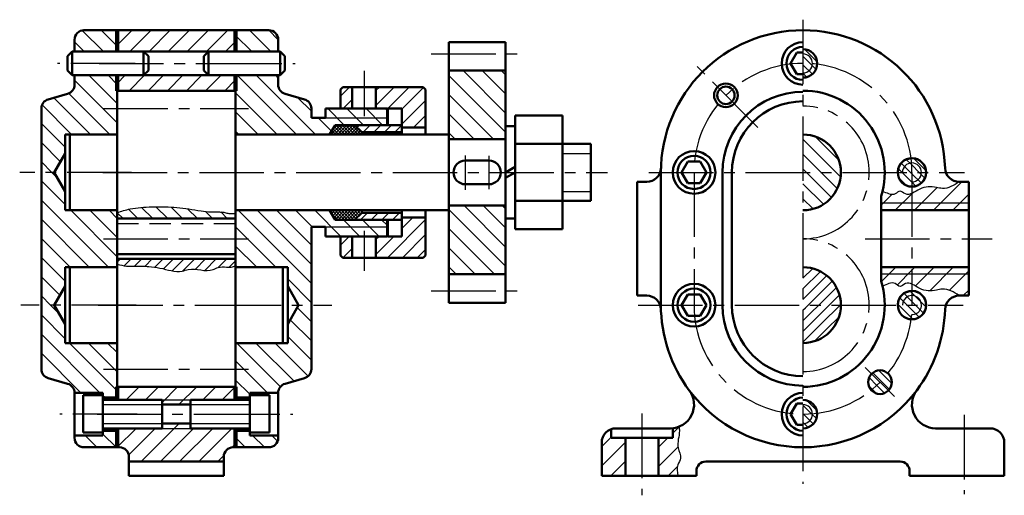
# Model space of a CAD drawing. Header units: millimetres. Extents: x -188 to 240, y 131 to 326.
import ezdxf

# ---------------------------------------------------------------- set-up
doc = ezdxf.new("R2010")
doc.units = ezdxf.units.MM
doc.linetypes.add('CENTER2', pattern=[28.575, 19.05, -3.175, 3.175, -3.175])
doc.linetypes.add('DASHED2', pattern=[9.525, 6.35, -3.175])
for name, color, linetype in [('剖面线层', 7, 'Continuous'), ('点划线', 86, 'CENTER2'), ('细实线层', 7, 'Continuous')]:
    doc.layers.add(name, color=color, linetype=linetype)
for name, color, linetype, lineweight in [('点画线层', 3, 'CENTER2', 25), ('粗实线层', 1, 'Continuous', 50), ('虚线层', 2, 'DASHED2', 25)]:
    doc.layers.add(name, color=color, linetype=linetype, lineweight=lineweight)

# ---------------------------------------------------------------- blocks, each defined once
blk = doc.blocks.new('df')
at = {"layer": '剖面线层', "color": 7, "ltscale": 0.5}
for p, q in [((-74.49, 17.85), (-77.62, 20.98)), ((-72.47, 18.66), (-74.81, 21)), ((-49.75, 17.85), (-52.9, 21)), ((-48.67, 19.6), (-50.07, 21)), ((-77.32, 17.85), (-78.77, 19.3)), ((-52.58, 17.85), (-54.97, 20.24)), ((30.96, 16.34), (29.12, 18.19)), ((29.99, 16.06), (28.88, 17.17)), ((30.8, 15.25), (29.99, 16.06)), ((-15.07, 8.76), (-21.36, 15.05)), ((-15.07, 11.59), (-18.53, 15.05)), ((-15.07, 14.42), (-15.7, 15.05)), ((30.27, 14.52), (28.88, 15.91)), ((29.45, 14.08), (28.88, 14.66)), ((-72.47, 7.34), (-78.77, 13.64)), ((-72.47, 10.17), (-76.65, 14.35)), ((-72.47, 13), (-73.82, 14.35)), ((-45.98, 5.6), (-54.73, 14.35)), ((-43.16, 5.6), (-51.91, 14.35)), ((-48.67, 13.94), (-49.08, 14.35)), ((-15.07, 5.93), (-23.47, 14.33)), ((-73.56, 5.6), (-79.63, 11.67)), ((-48.81, 5.6), (-54.97, 11.76)), ((-39.48, 11.24), (-38.12, 12.6)), ((-34.23, 12.09), (-33.72, 12.6)), ((-34.23, 9.88), (-31.52, 12.6)), ((-32.47, 9.45), (-29.32, 12.6)), ((-30.38, 9.33), (-27.18, 12.54)), ((-76.39, 5.6), (-81.82, 11.03)), ((-43.77, 9.04), (-45.81, 11.08)), ((-39.07, 9.45), (-37.73, 10.79)), ((-30.38, 7.13), (-26.88, 10.63)), ((-16.87, 4.9), (-23.47, 11.5)), ((-79.22, 5.6), (-83.57, 9.96)), ((-51.64, 5.6), (-54.97, 8.93)), ((-38.9, 7), (-41.35, 9.45)), ((-36.07, 7), (-38.52, 9.45)), ((-33.24, 7), (-35.69, 9.45)), ((-32.57, 9.16), (-32.86, 9.45)), ((-40.8, 6.08), (-42.78, 8.05)), ((-28.67, 6.65), (-26.88, 8.43)), ((-19.7, 4.9), (-23.47, 8.67)), ((-80.17, 3.73), (-83.67, 7.23)), ((-54.47, 5.6), (-54.97, 6.1)), ((-40.64, 5.6), (-40.92, 5.88)), ((-40.88, 5.6), (-39.48, 7)), ((-40.17, 5.6), (-40.75, 6.17)), ((-40.71, 6.24), (-39.95, 7)), ((-39.7, 5.6), (-40.58, 6.47)), ((-40.41, 5.6), (-39.01, 7)), ((-39.23, 5.6), (-40.4, 6.77)), ((-38.76, 5.6), (-40.16, 7)), ((-39.93, 5.6), (-38.53, 7)), ((-38.29, 5.6), (-39.69, 7)), ((-39.46, 5.6), (-38.06, 7)), ((-37.82, 5.6), (-39.22, 7)), ((-38.99, 5.6), (-37.59, 7)), ((-37.34, 5.6), (-38.74, 7)), ((-38.52, 5.6), (-37.25, 6.87)), ((-36.87, 5.6), (-38.27, 7)), ((-38.05, 5.6), (-37.02, 6.63)), ((-36.4, 5.6), (-37.8, 7)), ((-37.58, 5.6), (-36.78, 6.4)), ((-37.1, 5.6), (-36.54, 6.16)), ((-37.02, 6.63), (-36.65, 7)), ((-36.63, 5.6), (-36.33, 5.9)), ((-36.12, 5.95), (-35.07, 7)), ((-34.55, 5.95), (-33.5, 7)), ((-32.98, 5.95), (-31.93, 7)), ((-31.41, 5.95), (-30.38, 6.98)), ((-22.53, 4.9), (-23.47, 5.85)), ((-80.87, 1.59), (-83.67, 4.4)), ((-82.1, 0), (-83.67, 1.57)), ((44.94, 1.11), (44.13, 1.92)), ((47.06, 0.24), (45.22, 2.09)), ((43.53, 0), (42.96, 0.58)), ((44.79, 0), (43.4, 1.39)), ((44.98, -1.44), (43.53, 0)), ((44.98, -0.19), (44.79, 0)), ((46.05, 0), (44.94, 1.11)), ((46.9, -0.85), (46.05, 0)), ((-80.17, -4.76), (-83.67, -1.26)), ((-81.36, -0.74), (-82.1, 0)), ((44.24, -1.97), (43.01, -0.73)), ((46.37, -1.58), (44.98, -0.19)), ((45.55, -2.02), (44.98, -1.44)), ((48.17, -5.6), (52.37, -1.4)), ((45.34, -5.6), (48.7, -2.24)), ((-73.76, -14), (-83.67, -4.09)), ((40.43, -4.86), (42.02, -3.26)), ((42.52, -5.6), (44.98, -3.14)), ((44.98, -3.14), (45.04, -3.08)), ((51, -5.6), (53.38, -3.23)), ((-72.47, -12.46), (-79.33, -5.6)), ((-72.47, -9.63), (-76.5, -5.6)), ((-72.47, -6.8), (-73.67, -5.6)), ((-43.77, -16.41), (-54.59, -5.6)), ((-43.77, -13.59), (-51.76, -5.6)), ((-43.77, -10.76), (-48.93, -5.6)), ((-43.65, -8.05), (-46.1, -5.6)), ((-39.42, -9.45), (-43.27, -5.6)), ((-40.96, -5.8), (-40.76, -5.6)), ((-40.79, -6.1), (-40.29, -5.6)), ((-39.36, -7), (-40.76, -5.6)), ((-40.62, -6.4), (-39.82, -5.6)), ((-40.45, -6.7), (-39.35, -5.6)), ((-38.89, -7), (-40.29, -5.6)), ((-40.27, -7), (-38.88, -5.6)), ((-38.42, -7), (-39.82, -5.6)), ((-39.8, -7), (-38.4, -5.6)), ((-37.95, -7), (-39.35, -5.6)), ((-39.33, -7), (-37.93, -5.6)), ((-37.47, -7), (-38.87, -5.6)), ((-38.86, -7), (-37.46, -5.6)), ((-37.19, -6.81), (-38.4, -5.6)), ((-38.39, -7), (-36.99, -5.6)), ((-36.96, -6.57), (-37.93, -5.6)), ((-37.92, -7), (-36.52, -5.6)), ((-36.72, -6.34), (-37.46, -5.6)), ((-36.49, -6.1), (-36.99, -5.6)), ((-36.33, -5.78), (-36.52, -5.6)), ((-15.07, -13.87), (-23.47, -5.47)), ((-15.07, -11.04), (-21.21, -4.9)), ((-15.07, -8.21), (-18.38, -4.9)), ((-15.07, -5.38), (-15.55, -4.9)), ((-76.59, -14), (-83.67, -6.92)), ((-39.83, -7), (-40.87, -5.96)), ((-36.59, -9.45), (-39.04, -7)), ((-37.45, -7), (-36.33, -5.89)), ((-36.5, -7), (-35.45, -5.95)), ((-33.76, -9.45), (-36.21, -7)), ((-34.93, -7), (-33.88, -5.95)), ((-32.57, -7.81), (-33.38, -7)), ((-33.36, -7), (-32.31, -5.95)), ((-32.52, -12.6), (-26.88, -6.97)), ((-31.79, -7), (-30.74, -5.95)), ((-30.38, -8.27), (-28.77, -6.65)), ((-49.01, -14), (-54.97, -8.04)), ((-16.72, -15.05), (-23.47, -8.3)), ((-79.42, -14), (-83.67, -9.75)), ((-39.48, -10.77), (-38.17, -9.45)), ((-34.23, -9.92), (-33.77, -9.45)), ((-34.23, -12.12), (-31.57, -9.45)), ((-30.32, -12.6), (-26.88, -9.17)), ((-51.84, -14), (-54.97, -10.87)), ((-39.12, -12.6), (-37.73, -11.22)), ((-28.12, -12.6), (-26.88, -11.37)), ((-19.55, -15.05), (-23.47, -11.13)), ((-80.17, -16.07), (-83.67, -12.57)), ((-54.67, -14), (-54.97, -13.7)), ((-22.38, -15.05), (-23.47, -13.96)), ((40.45, -16.15), (42.6, -14)), ((42.8, -16.63), (44.98, -14.45)), ((44.98, -14.45), (45.43, -14)), ((45.49, -16.77), (48.26, -14)), ((47.61, -17.48), (51.09, -14)), ((50.51, -17.4), (53.38, -14.54)), ((-80.94, -18.13), (-83.67, -15.4)), ((-43.77, -19.24), (-47.27, -15.74)), ((52.55, -18.2), (53.38, -17.37)), ((-82.3, -19.6), (-83.67, -18.23)), ((44.27, -19.6), (43.18, -18.51)), ((44.98, -19.05), (43.8, -17.86)), ((44.98, -17.79), (44.71, -17.52)), ((46.79, -19.6), (44.98, -17.79)), ((-81.08, -20.82), (-82.3, -19.6)), ((-43.77, -22.07), (-45.87, -19.97)), ((43.02, -19.6), (42.88, -19.46)), ((44.87, -21.45), (43.02, -19.6)), ((44.96, -20.29), (44.27, -19.6)), ((46.07, -21.39), (44.96, -20.29)), ((45.53, -19.6), (44.98, -19.05)), ((46.71, -20.78), (45.53, -19.6)), ((47.06, -19.87), (46.79, -19.6)), ((-80.17, -24.56), (-83.67, -21.06)), ((-43.77, -24.9), (-46.91, -21.77)), ((45.11, -21.7), (44.87, -21.45)), ((-75.01, -32.55), (-83.67, -23.89)), ((-43.77, -27.73), (-47.27, -24.23)), ((-72.47, -32.26), (-79.53, -25.2)), ((-72.47, -29.43), (-76.7, -25.2)), ((-72.47, -26.6), (-73.87, -25.2)), ((-48.34, -31.65), (-54.79, -25.2)), ((-46.33, -30.83), (-51.96, -25.2)), ((-44.24, -30.09), (-49.13, -25.2)), ((-77.84, -32.55), (-83.67, -26.72)), ((-50.27, -32.55), (-54.97, -27.84)), ((-82.95, -30.27), (-83.5, -29.72)), ((39.78, -31.45), (38.64, -30.31)), ((40.42, -30.83), (39.19, -29.6)), ((41.02, -30.17), (40.09, -29.24)), ((42, -31.16), (41.02, -30.17)), ((-52.87, -32.77), (-54.97, -30.67)), ((39.11, -32.03), (38.6, -31.52)), ((40.93, -32.6), (39.78, -31.45)), ((41.64, -32.06), (40.42, -30.83)), ((-74.31, -33.25), (-74.57, -32.99)), ((39.72, -32.65), (39.11, -32.03)), ((30.15, -35.65), (28.88, -34.38)), ((30.9, -35.14), (29.43, -33.67)), ((28.94, -35.7), (28.88, -35.63)), ((30.39, -37.15), (28.94, -35.7)), ((30.87, -36.37), (30.15, -35.65)), ((9.63, -38.49), (10.56, -37.56)), ((29.64, -37.66), (28.88, -36.89)), ((-75.45, -40.6), (-77.2, -38.85)), ((-72.62, -40.6), (-74.57, -38.65)), ((-53.53, -40.6), (-54.97, -39.16)), ((-52.87, -38.43), (-53.15, -38.15)), ((-50.7, -40.6), (-52.45, -38.85)), ((-48.77, -39.71), (-49.62, -38.85)), ((-0.87, -40.5), (0.53, -39.1)), ((7.53, -40.59), (8.92, -39.2)), ((-0.87, -43.33), (2.63, -39.83)), ((7.53, -43.42), (10.41, -40.53)), ((0.49, -44.8), (2.63, -42.66)), ((8.97, -44.8), (10.3, -43.47))]:
    blk.add_line(p, q, dxfattribs=at)
at = {"layer": '剖面线层', "ltscale": 0.5}
for p, q in [((-72.47, 18.79), (-70.27, 21)), ((-70.59, 17.85), (-67.44, 21)), ((-67.76, 17.85), (-64.61, 21)), ((-64.93, 17.85), (-61.78, 21)), ((-62.1, 17.85), (-58.95, 21)), ((-59.27, 17.85), (-56.12, 21)), ((-56.44, 17.85), (-54.97, 19.32)), ((-72.47, 13.14), (-71.26, 14.35)), ((-70.7, 12.07), (-68.43, 14.35)), ((-67.88, 12.07), (-65.6, 14.35)), ((-65.05, 12.07), (-62.77, 14.35)), ((-62.22, 12.07), (-59.94, 14.35)), ((-59.39, 12.07), (-57.11, 14.35)), ((-56.56, 12.07), (-54.97, 13.66)), ((-72.47, -32.12), (-72.02, -31.68)), ((-71.12, -33.6), (-69.19, -31.68)), ((-68.29, -33.6), (-66.37, -31.68)), ((-65.82, -33.96), (-63.54, -31.68)), ((-63.33, -34.3), (-60.71, -31.68)), ((-59.8, -33.6), (-57.88, -31.68)), ((-56.97, -33.6), (-55.05, -31.68)), ((-72.46, -40.6), (-69.66, -37.8)), ((-70.75, -41.72), (-66.83, -37.8)), ((-68.9, -42.7), (-63.3, -37.1)), ((-66.07, -42.7), (-61.17, -37.8)), ((-63.25, -42.7), (-58.35, -37.8)), ((-60.42, -42.7), (-55.52, -37.8)), ((-55.5, -40.61), (-54.97, -40.08)), ((-57.59, -42.7), (-56.71, -41.82))]:
    blk.add_line(p, q, dxfattribs=at)
at = {"layer": '剖面线层', "color": 7, "ltscale": 0.5}
for points, knots in [([(51.97, -1.4), (51.15, -1.92), (50.07, -2.6), (48.08, -2.05), (46.19, -2.07), (44.41, -3.76), (43.23, -2.5), (42.2, -3.66), (41.27, -3.01), (40.62, -2.81)], [0, 0, 0, 0, 3.820612, 5.087109, 8.615254, 11.838973, 13.105221, 14.271223, 17.010417, 17.010417, 17.010417, 17.010417]), ([(51.97, -18.2), (51.15, -17.68), (50.07, -17), (48.08, -17.55), (46.19, -17.53), (44.41, -15.84), (43.23, -17.1), (42.2, -15.94), (41.27, -16.59), (40.62, -16.79)], [0, 0, 0, 0, 3.820612, 5.087109, 8.615254, 11.838973, 13.105221, 14.271223, 17.010417, 17.010417, 17.010417, 17.010417]), ([(10.57, -37.55), (10.6, -37.76), (10.69, -38.79), (10.05, -40.37), (11.07, -42.07), (10.15, -43.36), (10.26, -44.24), (10.4, -44.8)], [1.018187, 1.018187, 1.018187, 1.018187, 1.892852, 5.49183, 7.749039, 9.249583, 11.623684, 11.623684, 11.623684, 11.623684])]:
    blk.add_open_spline(points, degree=3, knots=knots, dxfattribs=at)
at = {"layer": '点划线', "color": 7, "ltscale": 0.5}
for p, q in [((-69.81, 16.1), (-81.28, 16.1)), ((-75.14, 16.1), (-52.54, 16.1)), ((-57.64, 16.1), (-46.16, 16.1)), ((-35.98, 14.99), (-35.98, 8.33)), ((-35.98, -8.64), (-35.98, -14.56)), ((-69.5, -35.7), (-80.95, -35.7)), ((-75.44, -35.7), (-52.39, -35.7)), ((-57.94, -35.7), (-46.49, -35.7))]:
    blk.add_line(p, q, dxfattribs=at)
at = {"layer": '点画线层', "color": 7, "ltscale": 0.5}
for p, q in [((28.88, 22.56), (28.88, -46.02)), ((-26.05, 17.5), (-13.17, 17.5)), ((22.23, 6.65), (12.73, 16.15)), ((-74.48, 9.45), (-53.06, 9.45)), ((-21.02, 2.52), (-21.02, -2.56)), ((-17.52, 2.46), (-17.52, -2.45)), ((-70.35, 0), (-86.87, 0)), ((-74.6, 0), (0, 0)), ((6.12, 0), (52.76, 0)), ((12.78, 0), (12.78, -19.6)), ((44.98, 0), (44.98, -19.6)), ((-74.48, -9.8), (-53.06, -9.8)), ((38.07, -9.8), (56.84, -9.8)), ((-26.05, -17.5), (-12.8, -17.5)), ((-69.68, -19.6), (-86.72, -19.6)), ((-75.26, -19.6), (-51.89, -19.6)), ((-57.76, -19.6), (-40.73, -19.6)), ((4.51, -19.6), (52.53, -19.6)), ((-74.48, -29.05), (-53.06, -29.05)), ((38.09, -28.81), (42.39, -33.12)), ((5.08, -35.63), (5.08, -47.69)), ((52.68, -35.81), (52.68, -47.51))]:
    blk.add_line(p, q, dxfattribs=at)
for centre, radius, start, end in [((28.88, 0), 16.1, 90, 180), ((28.88, 0), 16.1, 0, 90), ((28.88, 0), 9.8, 270, 90), ((28.88, -19.6), 9.8, 270, 90), ((28.88, -19.6), 16.1, 180, 270), ((28.88, -19.6), 16.1, 270, 0)]:
    blk.add_arc(centre, radius, start, end, dxfattribs=at)
at = {"layer": '粗实线层', "color": 7, "ltscale": 0.5}
for p, q in [((-72.47, 21), (-77.37, 21)), ((-72.47, 21), (-72.47, 17.85)), ((-72.47, 21), (-54.97, 21)), ((-72.47, 21), (-72.47, 17.85)), ((-54.97, 21), (-54.97, 17.85)), ((-54.97, 21), (-54.97, 17.85)), ((-54.97, 21), (-50.07, 21)), ((-78.77, 19.6), (-78.77, 17.85)), ((-48.67, 19.6), (-48.67, 17.85)), ((-23.47, 19.25), (-23.47, 17.5)), ((-23.47, 19.25), (-15.07, 19.25)), ((-15.07, 19.25), (-15.07, 17.5)), ((-79.12, 17.85), (-79.82, 17.15)), ((-79.12, 17.85), (-68.55, 17.85)), ((-79.12, 17.85), (-79.12, 14.35)), ((-72.47, 17.85), (-78.77, 17.85)), ((-72.47, 17.85), (-54.97, 17.85)), ((-67.85, 17.15), (-68.55, 17.85)), ((-68.55, 17.85), (-68.55, 14.35)), ((-59.65, 17.15), (-58.95, 17.85)), ((-58.95, 17.85), (-48.38, 17.85)), ((-58.95, 17.85), (-58.95, 14.35)), ((-54.97, 17.85), (-48.67, 17.85)), ((-48.38, 17.85), (-47.68, 17.15)), ((-48.38, 17.85), (-48.38, 14.35)), ((-23.47, 17.5), (-23.47, -19.25)), ((-15.07, 17.5), (-15.07, -19.25)), ((27.96, 17.69), (27.04, 16.1)), ((28.88, 17.69), (27.96, 17.69)), ((-79.82, 17.15), (-79.82, 15.05)), ((-67.85, 17.15), (-67.85, 15.05)), ((-59.65, 17.15), (-59.65, 15.05)), ((-47.68, 17.15), (-47.68, 15.05)), ((27.04, 16.1), (27.96, 14.51)), ((-79.82, 15.05), (-79.12, 14.35)), ((-67.85, 15.05), (-68.55, 14.35)), ((-58.95, 14.35), (-59.65, 15.05)), ((-47.68, 15.05), (-48.38, 14.35)), ((-23.47, 15.05), (-15.07, 15.05)), ((-79.12, 14.35), (-68.55, 14.35)), ((-78.77, 14.35), (-78.77, 12.96)), ((-72.47, 14.35), (-78.77, 14.35)), ((-72.47, 14.35), (-72.47, -33.6)), ((-72.47, 14.35), (-54.97, 14.35)), ((-72.47, 14.35), (-72.47, -33.6)), ((-58.95, 14.35), (-48.38, 14.35)), ((-54.97, 14.35), (-54.97, -33.6)), ((-54.97, 14.35), (-54.97, -33.6)), ((-54.97, 14.35), (-48.67, 14.35)), ((-48.67, 14.35), (-48.67, 12.96)), ((27.96, 14.51), (28.88, 14.51)), ((-72.47, 12.07), (-54.97, 12.07)), ((-72.47, 12.07), (-54.97, 12.07)), ((-72.47, 12.07), (-72.47, 0)), ((-54.97, 12.07), (-54.97, 0)), ((-39.48, 12.25), (-39.13, 12.6)), ((-39.48, 12.25), (-39.48, 9.45)), ((-39.13, 12.6), (-27.23, 12.6)), ((-37.73, 12.6), (-37.73, 9.45)), ((-34.23, 12.6), (-34.23, 9.45)), ((-26.88, 12.25), (-27.23, 12.6)), ((-26.88, 12.25), (-26.88, 5.6)), ((-79.79, 11.61), (-82.66, 10.79)), ((-47.66, 11.61), (-44.79, 10.79)), ((-83.67, 9.44), (-83.67, -29.04)), ((-43.77, 8.05), (-43.77, 9.44)), ((-41.67, 9.45), (-41.67, 8.05)), ((-32.57, 9.45), (-41.67, 9.45)), ((-32.57, 9.45), (-32.57, 7)), ((-32.48, 9.45), (-32.48, 7)), ((-30.38, 9.45), (-32.48, 9.45)), ((-30.38, 9.45), (-30.38, 5.6)), ((-41.67, 8.05), (-43.77, 8.05)), ((-13.67, 8.4), (-6.67, 8.4)), ((-13.67, 8.4), (-13.67, -8.4)), ((-6.67, 8.4), (-6.67, -8.4)), ((-40.27, 7), (-41.08, 5.6)), ((-32.57, 7), (-40.27, 7)), ((-37.38, 7), (-30.38, 7)), ((-37.38, 7), (-36.33, 5.95)), ((-30.38, 5.95), (-36.33, 5.95)), ((-36.33, 5.95), (-36.33, 5.6)), ((-30.38, 7), (-30.38, 5.6)), ((-30.38, 6.65), (-26.88, 6.65)), ((-13.67, 6.82), (-15.07, 6.82)), ((-80.17, 5.6), (-80.17, -5.6)), ((-72.47, 5.6), (-80.17, 5.6)), ((-79.47, 5.6), (-79.47, 0)), ((-79.47, 5.6), (-72.47, 5.6)), ((-54.97, 5.6), (-23.47, 5.6)), ((-54.97, 5.6), (-48.67, 5.6)), ((-48.67, 5.6), (-41.08, 5.6)), ((-23.47, 5.6), (-23.47, 0)), ((-23.47, 4.9), (-15.07, 4.9)), ((-23.47, 4.9), (-15.07, 4.9)), ((-15.07, 4.9), (-15.07, 0)), ((-6.67, 4.2), (-13.67, 4.2)), ((-6.67, 4.2), (-2.47, 4.2)), ((-2.47, 4.2), (-2.47, 0)), ((-81.79, 0), (-80.17, 2.8)), ((-21.02, 1.75), (-17.52, 1.75)), ((11.86, 1.59), (10.94, 0)), ((13.69, 1.59), (11.86, 1.59)), ((14.61, 0), (13.69, 1.59)), ((-80.17, -2.8), (-81.79, 0)), ((-79.47, -5.6), (-79.47, 0)), ((-72.47, -12.07), (-72.47, 0)), ((-54.97, -12.07), (-54.97, 0)), ((-23.47, -5.6), (-23.47, 0)), ((-15.07, 0), (-13.67, 0.81)), ((-15.07, -4.9), (-15.07, 0)), ((-2.47, -4.2), (-2.47, 0)), ((7.88, 0), (7.88, -19.6)), ((10.94, 0), (11.86, -1.59)), ((13.69, -1.59), (14.61, 0)), ((16.98, 0), (16.98, -19.6)), ((18.38, 0), (18.38, -19.6)), ((-13.67, 0), (-15.07, -0.81)), ((5.79, -1.4), (4.38, -1.4)), ((4.38, -1.4), (4.38, -18.2)), ((51.97, -1.4), (53.38, -1.4)), ((53.38, -1.4), (53.38, -18.2)), ((-21.02, -1.75), (-17.52, -1.75)), ((11.86, -1.59), (13.69, -1.59)), ((-6.67, -4.2), (-13.67, -4.2)), ((-6.67, -4.2), (-2.47, -4.2)), ((40.43, -3.52), (40.43, -16.08)), ((-72.47, -5.6), (-80.17, -5.6)), ((-79.47, -5.6), (-72.47, -5.6)), ((-54.97, -5.6), (-23.47, -5.6)), ((-54.97, -5.6), (-41.08, -5.6)), ((-40.27, -7), (-41.08, -5.6)), ((-36.33, -5.95), (-36.33, -5.6)), ((-30.38, -5.6), (-30.38, -7)), ((-30.38, -5.6), (-30.38, -9.45)), ((-26.88, -5.6), (-26.88, -12.25)), ((-23.47, -4.9), (-15.07, -4.9)), ((-23.47, -4.9), (-15.07, -4.9)), ((53.38, -5.6), (40.43, -5.6)), ((-72.47, -6.83), (-54.97, -6.83)), ((-32.57, -7), (-40.27, -7)), ((-37.38, -7), (-36.33, -5.95)), ((-37.38, -7), (-30.38, -7)), ((-30.38, -5.95), (-36.33, -5.95)), ((-32.57, -7), (-32.57, -9.45)), ((-32.48, -7), (-32.48, -9.45)), ((-30.38, -6.65), (-26.88, -6.65)), ((-13.67, -6.82), (-15.07, -6.82)), ((-72.47, -7.53), (-72.47, -19.6)), ((-54.97, -7.53), (-54.97, -19.6)), ((-43.77, -10.15), (-43.77, -8.05)), ((-41.67, -8.05), (-43.77, -8.05)), ((-41.67, -8.05), (-41.67, -9.45)), ((-13.67, -8.4), (-6.67, -8.4)), ((-43.77, -9.45), (-43.77, -29.04)), ((-32.57, -9.45), (-41.67, -9.45)), ((-39.48, -9.45), (-39.48, -12.25)), ((-37.73, -9.45), (-37.73, -12.6)), ((-34.23, -9.45), (-34.23, -12.6)), ((-30.38, -9.45), (-32.48, -9.45)), ((-72.47, -12.07), (-54.97, -12.07)), ((-72.47, -12.77), (-54.97, -12.77)), ((-39.13, -12.6), (-39.48, -12.25)), ((-39.13, -12.6), (-27.23, -12.6)), ((-27.23, -12.6), (-26.88, -12.25)), ((-80.17, -14), (-80.17, -25.2)), ((-72.47, -14), (-80.17, -14)), ((-79.47, -14), (-79.47, -19.6)), ((-79.47, -14), (-72.47, -14)), ((-47.97, -14), (-54.97, -14)), ((-54.97, -14), (-47.27, -14)), ((-47.97, -14), (-47.97, -19.6)), ((-47.27, -14), (-47.27, -25.2)), ((53.38, -14), (40.43, -14)), ((-23.47, -15.05), (-15.07, -15.05)), ((-81.79, -19.6), (-80.17, -16.8)), ((-45.65, -19.6), (-47.27, -16.8)), ((4.38, -18.2), (5.79, -18.2)), ((11.86, -18.01), (10.94, -19.6)), ((13.69, -18.01), (11.86, -18.01)), ((14.61, -19.6), (13.69, -18.01)), ((53.38, -18.2), (51.97, -18.2)), ((-80.17, -22.4), (-81.79, -19.6)), ((-79.47, -25.2), (-79.47, -19.6)), ((-72.47, -31.68), (-72.47, -19.6)), ((-54.97, -31.68), (-54.97, -19.6)), ((-47.97, -25.2), (-47.97, -19.6)), ((-47.27, -22.4), (-45.65, -19.6)), ((-23.47, -19.25), (-15.07, -19.25)), ((10.94, -19.6), (11.86, -21.19)), ((13.69, -21.19), (14.61, -19.6)), ((11.86, -21.19), (13.69, -21.19)), ((-72.47, -25.2), (-80.17, -25.2)), ((-79.47, -25.2), (-72.47, -25.2)), ((-47.97, -25.2), (-54.97, -25.2)), ((-54.97, -25.2), (-47.27, -25.2)), ((-79.79, -31.21), (-82.66, -30.39)), ((-47.66, -31.21), (-44.79, -30.39)), ((-72.47, -31.68), (-54.97, -31.68)), ((-72.47, -31.68), (-54.97, -31.68)), ((-74.57, -32.55), (-78.77, -32.55)), ((-78.77, -32.56), (-78.77, -39.2)), ((-74.57, -32.89), (-77.48, -32.89)), ((-77.48, -32.89), (-77.48, -38.43)), ((-74.57, -32.55), (-74.57, -38.85)), ((-72.47, -33.25), (-74.57, -33.25)), ((-54.97, -33.25), (-52.87, -33.25)), ((-52.87, -32.55), (-52.87, -38.85)), ((-52.87, -32.55), (-48.67, -32.55)), ((-52.87, -32.89), (-49.96, -32.89)), ((-49.96, -32.89), (-49.96, -38.43)), ((-48.67, -32.56), (-48.67, -39.2)), ((-74.57, -33.6), (-65.82, -33.6)), ((-65.82, -33.6), (-65.82, -37.8)), ((-65.82, -34.3), (-61.62, -34.3)), ((-61.62, -33.6), (-52.87, -33.6)), ((-61.62, -33.6), (-61.62, -37.8)), ((27.96, -34.11), (27.04, -35.7)), ((28.88, -34.11), (27.96, -34.11)), ((27.04, -35.7), (27.96, -37.29)), ((-74.57, -37.8), (-65.82, -37.8)), ((-72.47, -37.8), (-72.47, -40.6)), ((-72.47, -37.8), (-72.47, -40.6)), ((-65.82, -37.1), (-61.62, -37.1)), ((-61.62, -37.8), (-52.87, -37.8)), ((-54.97, -37.8), (-54.97, -40.6)), ((-54.97, -37.8), (-54.97, -40.6)), ((9.28, -37.8), (1.23, -37.8)), ((9.63, -39.2), (9.63, -37.78)), ((27.96, -37.29), (28.88, -37.29)), ((56.53, -37.8), (48.48, -37.8)), ((-74.57, -38.85), (-78.77, -38.85)), ((-77.48, -38.43), (-74.57, -38.43)), ((-72.47, -38.15), (-74.57, -38.15)), ((-54.97, -38.15), (-52.87, -38.15)), ((-49.96, -38.43), (-52.87, -38.43)), ((-52.87, -38.85), (-48.67, -38.85)), ((0.53, -39.2), (0.53, -37.92)), ((9.63, -39.2), (0.53, -39.2)), ((2.63, -44.8), (2.63, -39.2)), ((7.53, -39.2), (7.53, -44.8)), ((-72.47, -40.6), (-77.37, -40.6)), ((-72.47, -40.6), (-72.12, -40.6)), ((-55.32, -40.6), (-54.97, -40.6)), ((-54.97, -40.6), (-50.07, -40.6)), ((-0.87, -39.9), (-0.87, -44.8)), ((58.63, -44.8), (58.63, -39.9)), ((-70.72, -44.8), (-70.72, -42)), ((-56.72, -44.8), (-56.72, -42)), ((-70.72, -42.7), (-56.72, -42.7)), ((14.53, -42.7), (43.23, -42.7)), ((-70.72, -44.8), (-56.72, -44.8)), ((-0.87, -44.8), (13.13, -44.8)), ((13.13, -44.8), (13.13, -44.1)), ((44.63, -44.1), (44.63, -44.8)), ((44.63, -44.8), (58.63, -44.8))]:
    blk.add_line(p, q, dxfattribs=at)
for centre, radius in [((17.49, 11.38), 1.75), ((17.49, 11.38), 1.29), ((12.78, 0), 3.15), ((12.78, 0), 2.45), ((44.98, 0), 2.1), ((12.78, -19.6), 3.15), ((12.78, -19.6), 2.45), ((44.98, -19.6), 2.1), ((40.26, -30.98), 1.75)]:
    blk.add_circle(centre, radius, dxfattribs=at)
for centre, radius, start, end in [((-77.37, 19.6), 1.4, 90, 180), ((-50.07, 19.6), 1.4, 0, 90), ((28.88, 0), 21, 90, 180), ((28.88, 0), 21, 1.7365, 90), ((28.88, 16.1), 3.15, 90, 270), ((28.88, 16.1), 2.45, 90, 270), ((28.88, 16.1), 2.1, 270, 90), ((-80.17, 12.96), 1.4, 285.9454, 0), ((-47.27, 12.96), 1.4, 180, 254.0546), ((28.88, 0), 11.9, 90, 180), ((28.88, 0), 12.07, 343.0426, 90), ((-82.27, 9.44), 1.4, 105.9454, 180), ((-45.17, 9.44), 1.4, 0, 74.0546), ((28.88, 0), 10.5, 90, 180), ((28.88, 0), 5.6, 270, 90), ((-21.02, 0), 1.75, 90, 270), ((-17.52, 0), 1.75, 270, 90), ((44.98, 0), 2.1, 270, 176.2607), ((5.79, 0.7), 2.1, 270, 358.2635), ((51.97, 0.7), 2.1, 181.7365, 270), ((28.88, -19.6), 5.6, 270, 90), ((28.88, -19.6), 12.07, 270, 16.9574), ((5.79, -20.3), 2.1, 1.7365, 90), ((44.98, -19.6), 2.1, 270, 176.2607), ((51.97, -20.3), 2.1, 90, 178.2635), ((28.88, -19.6), 21, 180, 216.8699), ((28.88, -19.6), 11.9, 180, 270), ((28.88, -19.6), 10.5, 180, 270), ((28.88, -19.6), 21, 323.1301, 358.2635), ((-82.27, -29.04), 1.4, 180, 254.0546), ((-45.17, -29.04), 1.4, 285.9454, 0), ((-80.17, -32.56), 1.4, 0, 74.0546), ((-47.27, -32.56), 1.4, 105.9454, 180), ((9.28, -34.3), 3.5, 270, 36.8699), ((28.88, -19.6), 21, 216.8699, 270), ((28.88, -35.7), 3.15, 90, 270), ((28.88, -35.7), 2.45, 90, 270), ((28.88, -19.6), 21, 270, 323.1301), ((48.48, -34.3), 3.5, 143.1301, 270), ((28.88, -35.7), 2.1, 270, 90), ((1.23, -39.9), 2.1, 90, 180), ((56.53, -39.9), 2.1, 0, 90), ((-77.37, -39.2), 1.4, 180, 270), ((-50.07, -39.2), 1.4, 270, 0), ((-72.12, -42), 1.4, 0, 90), ((-55.32, -42), 1.4, 90, 180), ((14.53, -44.1), 1.4, 90, 180), ((43.23, -44.1), 1.4, 0, 90)]:
    blk.add_arc(centre, radius, start, end, dxfattribs=at)
at = {"layer": '细实线层', "lineweight": 100, "ltscale": 0.5}
for p, q in [((-72.47, 21), (-72.47, 17.85)), ((-54.97, 21), (-54.97, 17.85)), ((-72.47, 14.35), (-72.47, 12.07)), ((-54.97, 14.35), (-54.97, 12.07)), ((-72.47, -33.6), (-72.47, -31.68)), ((-54.97, -31.68), (-54.97, -33.6)), ((-72.47, -40.6), (-72.47, -37.8)), ((-54.97, -37.8), (-54.97, -40.64))]:
    blk.add_line(p, q, dxfattribs=at)
at = {"layer": '细实线层', "color": 7, "ltscale": 0.5}
for p, q in [((-32.48, 9.45), (-39.48, 9.45)), ((-43.77, 8.05), (-32.57, 8.05)), ((-39.48, 8.05), (-32.48, 8.05)), ((-6.67, 2.8), (-2.47, 2.8)), ((-6.67, -2.8), (-2.47, -2.8)), ((53.38, -4.55), (40.43, -4.55)), ((-43.77, -8.05), (-32.57, -8.05)), ((-39.48, -8.05), (-32.48, -8.05)), ((-32.48, -9.45), (-39.48, -9.45)), ((53.38, -15.05), (40.43, -15.05)), ((-74.57, -34.3), (-65.82, -34.3)), ((-65.82, -33.6), (-61.62, -33.6)), ((-61.62, -34.3), (-52.87, -34.3)), ((-74.57, -37.1), (-65.82, -37.1)), ((-65.82, -37.8), (-61.62, -37.8)), ((-61.62, -37.1), (-52.87, -37.1))]:
    blk.add_line(p, q, dxfattribs=at)
at = {"layer": '细实线层', "ltscale": 0.5}
for p, q in [((33.79, 0), (28.88, 4.91)), ((34.17, 1.81), (30.69, 5.3)), ((31.59, 0), (28.88, 2.71)), ((29.39, 0), (28.88, 0.51)), ((33.08, -3.7), (29.39, 0)), ((33.95, -2.36), (31.59, 0)), ((34.44, -0.65), (33.79, 0)), ((31.9, -4.71), (28.88, -1.69)), ((30.38, -5.39), (28.88, -3.89)), ((-69.39, -6.83), (-70.78, -5.44)), ((-67.19, -6.83), (-68.86, -5.16)), ((-64.99, -6.83), (-66.74, -5.08)), ((-62.79, -6.83), (-64.49, -5.13)), ((-60.59, -6.83), (-62.05, -5.37)), ((-58.39, -6.83), (-59.43, -5.79)), ((-71.59, -6.83), (-72.47, -5.95)), ((-56.19, -6.83), (-57.17, -5.84)), ((-72.47, -13.27), (-71.98, -12.77)), ((-71.41, -13.78), (-70.41, -12.77)), ((-69.91, -13.84), (-68.84, -12.77)), ((-68.34, -13.85), (-67.27, -12.77)), ((-66.92, -14), (-65.69, -12.77)), ((-65.6, -14.25), (-64.12, -12.77)), ((-64.32, -14.54), (-62.55, -12.77)), ((-62.76, -14.55), (-60.98, -12.77)), ((-60.95, -14.32), (-59.41, -12.77)), ((-59.53, -14.47), (-57.84, -12.77)), ((-57.54, -14.04), (-56.27, -12.77)), ((-55.91, -13.99), (-54.97, -13.05)), ((28.88, -14.07), (28.94, -14)), ((28.88, -15.64), (30.33, -14.19)), ((28.88, -17.21), (31.46, -14.63)), ((28.88, -18.78), (32.41, -15.25)), ((29.63, -19.6), (33.2, -16.04)), ((31.2, -19.6), (33.82, -16.98)), ((32.77, -19.6), (34.27, -18.1)), ((28.88, -20.35), (29.25, -19.98)), ((29.25, -19.98), (29.63, -19.6)), ((30.04, -20.76), (31.2, -19.6)), ((30.83, -21.55), (32.77, -19.6)), ((31.61, -22.33), (34.35, -19.6)), ((34.35, -19.6), (34.48, -19.47)), ((28.88, -21.93), (30.04, -20.76)), ((28.88, -23.5), (30.83, -21.55)), ((32.4, -23.12), (34.21, -21.31)), ((28.88, -25.07), (31.61, -22.33)), ((30.58, -24.93), (32.4, -23.12))]:
    blk.add_line(p, q, dxfattribs=at)
at = {"layer": '细实线层', "color": 7, "ltscale": 0.5}
for centre, start, end in [((28.88, 16.1), 270, 90), ((44.98, 0), 270, 180), ((44.98, -19.6), 267.5081, 180), ((28.88, -35.7), 270, 90)]:
    blk.add_arc(centre, 1.4, start, end, dxfattribs=at)
at = {"layer": '细实线层', "ltscale": 0.5}
for points, knots in [([(-72.47, -5.94), (-71.84, -5.72), (-70.18, -5.22), (-67.76, -5.08), (-64.87, -5.07), (-62.43, -5.27), (-60.19, -5.69), (-58.97, -5.85), (-58.12, -5.84), (-57.65, -5.85), (-57.1, -5.84), (-56.57, -5.9), (-55.9, -6.15), (-55.35, -6.05), (-55.01, -6.07), (-54.97, -6.08)], [1.821437, 1.821437, 1.821437, 1.821437, 4.686597, 9.261419, 12.080714, 17.087491, 19.725756, 21.839585, 22.372825, 23.332657, 23.865897, 24.72571, 25.60511, 26.884885, 27.053199, 27.053199, 27.053199, 27.053199]), ([(-72.47, -13.53), (-72.01, -13.67), (-70.81, -13.96), (-69.22, -13.77), (-67.58, -13.92), (-65.6, -14.13), (-63.61, -14.9), (-61.09, -13.97), (-59.15, -14.88), (-57.42, -13.91), (-56.49, -13.96), (-55.59, -14.02), (-55.17, -13.87), (-54.97, -13.77)], [0.788039, 0.788039, 0.788039, 0.788039, 2.845605, 6.045046, 7.541916, 9.909851, 14.645719, 15.964819, 21.190572, 22.339076, 24.15522, 25.115053, 26.109946, 26.109946, 26.109946, 26.109946])]:
    blk.add_open_spline(points, degree=3, knots=knots, dxfattribs=at)
at = {"layer": '虚线层', "color": 7, "ltscale": 0.5}
blk.add_line((-72.47, -7.53), (-54.97, -7.53), dxfattribs=at)

msp = doc.modelspace()

# ---------------------------------------------------------------- block references
at = {"layer": '剖面线层', "color": 7}
msp.add_blockref('df', (181.56, 178.21), dxfattribs=at)

doc.saveas('drawing.dxf')
